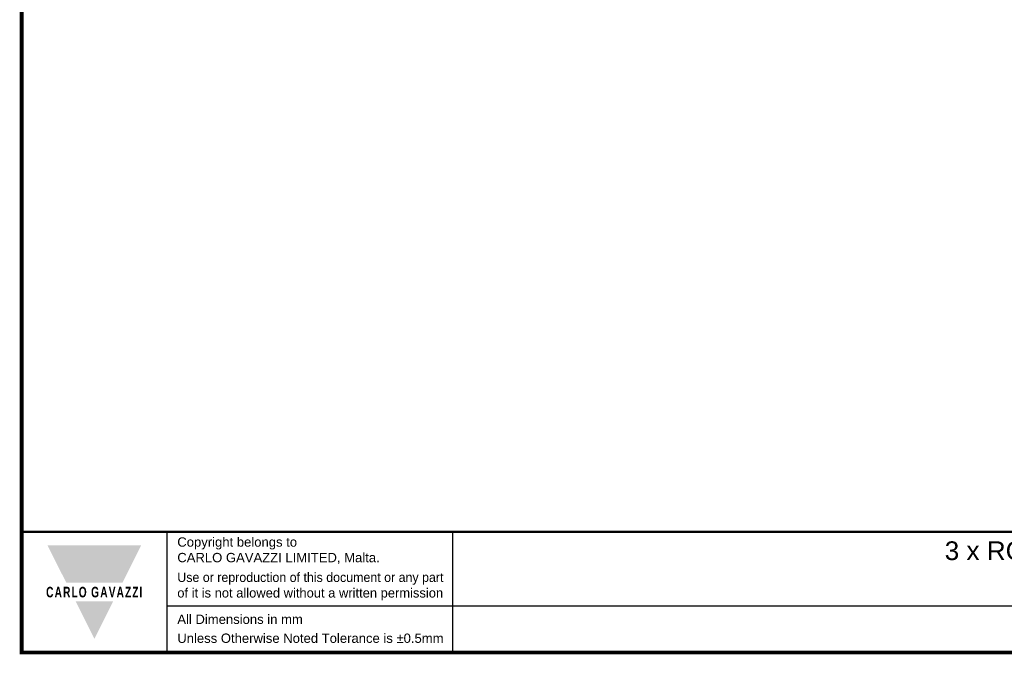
# Model space of a CAD drawing. Header units: millimetres. Extents: x -556 to 0, y -1 to 403.
# Tile 1 of 48: x -556 to -367, y -1 to 122. Entities that reach past the tile are written whole.
import ezdxf

# ---------------------------------------------------------------- set-up
doc = ezdxf.new("R2010")
doc.units = ezdxf.units.MM
doc.header["$LTSCALE"] = 3
doc.styles.add('Arail wf1', font='ARIAL.TTF')
doc.styles.add('ARIAL', font='ARIAL.TTF', dxfattribs={"width": 0.75})
doc.styles.add('ARIAL_BLACK', font='ARIBLK.TTF', dxfattribs={"width": 0.65, "height": 1.5})

# ---------------------------------------------------------------- blocks, each defined once
blk = doc.blocks.new('CGI1030-01')
for p, q in [((-528, 0), (-528, 23.25)), ((-473, 0), (-473, 23.25)), ((-528, 9), (-38, 9))]:
    blk.add_line(p, q)
at = {"const_width": 0.76}
blk.add_lwpolyline([(0, 0), (0, 403), (-556, 403), (-556, 0)], close=True, dxfattribs=at)
at = {"const_width": 0.5}
blk.add_lwpolyline([(-556, 23.25), (0, 23.25)], dxfattribs=at)
at = {"color": 242}
for points in [[(-551, 20.625), (-533, 20.625), (-547.4, 13.425), (-536.6, 13.425)], [(-545.6, 9.825), (-538.4, 9.825), (-542, 2.625)]]:
    blk.add_solid(points, dxfattribs=at)
at = {"style": 'Arail wf1'}
for s, p in [('All Dimensions in mm', (-526.02881161, 5.49757098)), ('Unless Otherwise Noted Tolerance is %%P0.5mm', (-526.02881161, 1.85))]:
    blk.add_text(s, height=1.8, dxfattribs=at).set_placement(p)
for s, insert, char_height, width, attachment_point, style in [('Copyright belongs to \\PCARLO GAVAZZI LIMITED, Malta.', (-526.02881161, 22.18825645), 1.8, 45, 1, 'Arail wf1'), ('\\pi50.828;{\\W1;3 x RG 17.5  E-Type -- L T Terminals - Screw Type -- Monitoring Module Terminals - Box Clamps \\P\\pi105.2;70 x 72 x 90 Heatsink  -- Metal DIN Rail Adapter}', (-429.08038208, 21.40952242), 3.6, 317.5642609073, 1, 'ARIAL'), ('{\\W0.95;Use or reproduction of this document or any part \\P\\W0.99;of it is not allowed without a written permission}', (-526.02881161, 15.38899148), 1.8, 62.9881434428, 1, 'Arail wf1'), ('{\\fSwis721 Hv BT|b1|i0|c0|p34;\\W0.69;\\T1.15;CARLO GAVAZZI}', (-542, 11.625), 2.0400000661, 49.5435665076, 5, 'ARIAL_BLACK')]:
    blk.add_mtext(s, dxfattribs=dict(insert=insert, char_height=char_height, width=width, attachment_point=attachment_point, style=style))

msp = doc.modelspace()

# ---------------------------------------------------------------- block references
msp.add_blockref('CGI1030-01', (0, 0))

doc.saveas('drawing.dxf')
